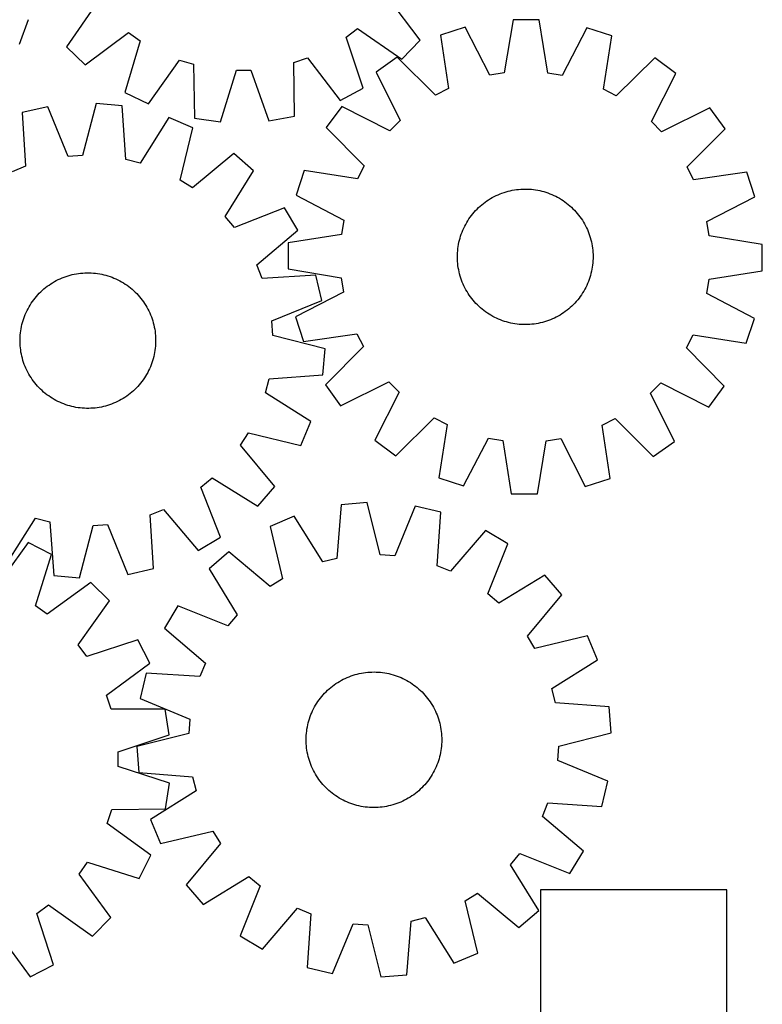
# Model space of a CAD drawing. Header units: millimetres. Extents: x 7 to 1492, y 7 to 2993.
# Tile 11 of 13: x 1054 to 1492, y 2113 to 2694. Entities that reach past the tile are written whole.
import ezdxf

# ---------------------------------------------------------------- set-up
doc = ezdxf.new("R2010")
doc.units = ezdxf.units.MM
doc.layers.add('CUT', color=7, linetype='CONTINUOUS', true_color=0x000000)

msp = doc.modelspace()

# ---------------------------------------------------------------- linework, layer by layer
at = {"layer": 'CUT'}
for p, q in [((1290.105462, 2681.836423), (1271.110395, 2707.295452)), ((1099.625586, 2704.173859), (1081.569674, 2678.040379)), ((1053.804361, 2679.65945), (1059.10165, 2694.104839)), ((1344.977029, 2693.916838), (1339.720547, 2662.590425)), ((1360.362976, 2693.860656), (1344.977029, 2693.916838)), ((1365.390543, 2662.496691), (1360.362976, 2693.860656)), ((1092.645464, 2667.360613), (1118.104493, 2686.35568)), ((1118.104493, 2686.35568), (1125.131861, 2681.442894)), ((1246.448302, 2683.651256), (1253.292216, 2688.816545)), ((1253.292216, 2688.816545), (1279.425696, 2670.760633)), ((1316.773428, 2689.555335), (1302.12316, 2684.854248)), ((1302.12316, 2684.854248), (1306.804343, 2653.436717)), ((1331.246926, 2661.280035), (1316.773428, 2689.555335)), ((1388.533974, 2689.2933), (1373.854368, 2661.124453)), ((1403.149518, 2684.485348), (1388.533974, 2689.2933)), ((1398.23902, 2653.102841), (1403.149518, 2684.485348)), ((1125.131861, 2681.442894), (1116.035357, 2651.008894)), ((1256.646412, 2653.568481), (1246.448302, 2683.651256)), ((1279.425696, 2670.760633), (1290.105462, 2681.836423)), ((1081.569674, 2678.040379), (1092.645464, 2667.360613)), ((1129.869289, 2644.274439), (1148.212466, 2670.207094)), ((1148.212466, 2670.207094), (1156.414025, 2667.706333)), ((1156.414025, 2667.706333), (1157.167359, 2635.950905)), ((1215.686799, 2668.785294), (1223.79191, 2671.582891)), ((1216.08969, 2637.023487), (1215.686799, 2668.785294)), ((1223.79191, 2671.582891), (1243.066743, 2646.335008)), ((1276.64772, 2671.99082), (1264.167204, 2662.992639)), ((1299.150384, 2649.571969), (1276.64772, 2671.99082)), ((1428.530338, 2671.436218), (1405.864551, 2649.1823)), ((1440.944808, 2662.347132), (1428.530338, 2671.436218)), ((1172.405271, 2633.820978), (1181.837037, 2664.152752)), ((1181.837037, 2664.152752), (1190.409961, 2664.308808)), ((1190.409961, 2664.308808), (1200.939391, 2634.340394)), ((1264.167204, 2662.992639), (1278.327824, 2634.559356)), ((1339.720547, 2662.590425), (1331.246926, 2661.280035)), ((1373.854368, 2661.124453), (1365.390543, 2662.496691)), ((1426.576919, 2634.018022), (1440.944808, 2662.347132)), ((1116.035357, 2651.008894), (1129.869289, 2644.274439)), ((1243.066743, 2646.335008), (1256.646412, 2653.568481)), ((1306.804343, 2653.436717), (1299.150384, 2649.571969)), ((1405.864551, 2649.1823), (1398.23902, 2653.102841)), ((1099.018459, 2644.58035), (1091.096244, 2613.81977)), ((1114.342969, 2643.2056), (1099.018459, 2644.58035)), ((1070.544814, 2642.652311), (1055.545518, 2639.224242)), ((1055.545518, 2639.224242), (1057.516585, 2607.521093)), ((1082.541489, 2613.240501), (1070.544814, 2642.652311)), ((1116.663737, 2611.526131), (1114.342969, 2643.2056)), ((1243.913639, 2642.886448), (1234.824553, 2630.471978)), ((1272.242749, 2628.518559), (1243.913639, 2642.886448)), ((1461.050999, 2642.093567), (1432.617716, 2627.932946)), ((1470.04918, 2629.61305), (1461.050999, 2642.093567)), ((1142.018812, 2636.240434), (1124.978796, 2609.433484)), ((1156.168467, 2630.197435), (1142.018812, 2636.240434)), ((1157.167359, 2635.950905), (1172.405271, 2633.820978)), ((1200.939391, 2634.340394), (1216.08969, 2637.023487)), ((1278.327824, 2634.559356), (1272.242749, 2628.518559)), ((1432.617716, 2627.932946), (1426.576919, 2634.018022)), ((1148.586153, 2599.351313), (1156.168467, 2630.197435)), ((1234.824553, 2630.471978), (1257.078471, 2607.806191)), ((1447.630329, 2607.110387), (1470.04918, 2629.61305)), ((1180.337403, 2615.020863), (1155.847581, 2594.791593)), ((1191.927134, 2604.901146), (1180.337403, 2615.020863)), ((1091.096244, 2613.81977), (1082.541489, 2613.240501)), ((1124.978796, 2609.433484), (1116.663737, 2611.526131)), ((1057.516585, 2607.521093), (1049.559534, 2604.326611)), ((1175.183949, 2577.907803), (1191.927134, 2604.901146)), ((1221.775423, 2605.091158), (1216.967471, 2590.475613)), ((1253.15793, 2600.18066), (1221.775423, 2605.091158)), ((1257.078471, 2607.806191), (1253.15793, 2600.18066)), ((1451.495077, 2599.456428), (1447.630329, 2607.110387)), ((1482.912608, 2604.13761), (1451.495077, 2599.456428)), ((1487.613695, 2589.487343), (1482.912608, 2604.13761)), ((1155.847581, 2594.791593), (1148.586153, 2599.351313)), ((1336.119517, 2590.744306), (1337.278419, 2591.230055)), ((1337.278419, 2591.230055), (1338.452008, 2591.679162)), ((1338.452008, 2591.679162), (1339.639124, 2592.091185)), ((1339.639124, 2592.091185), (1340.838596, 2592.465716)), ((1340.838596, 2592.465716), (1342.04924, 2592.802385)), ((1342.04924, 2592.802385), (1343.269863, 2593.100862)), ((1343.269863, 2593.100862), (1344.499258, 2593.36085)), ((1344.499258, 2593.36085), (1345.736213, 2593.582094)), ((1345.736213, 2593.582094), (1346.979507, 2593.764375)), ((1346.979507, 2593.764375), (1348.227914, 2593.907513)), ((1348.227914, 2593.907513), (1349.4802, 2594.011367)), ((1349.4802, 2594.011367), (1350.735131, 2594.075835)), ((1350.735131, 2594.075835), (1351.991467, 2594.100852)), ((1351.991467, 2594.100852), (1353.247969, 2594.086395)), ((1353.247969, 2594.086395), (1354.503397, 2594.032477)), ((1354.503397, 2594.032477), (1355.756512, 2593.939152)), ((1355.756512, 2593.939152), (1357.006077, 2593.806511)), ((1357.006077, 2593.806511), (1358.25086, 2593.634687)), ((1358.25086, 2593.634687), (1359.489631, 2593.423847)), ((1359.489631, 2593.423847), (1360.721168, 2593.174201)), ((1360.721168, 2593.174201), (1361.944256, 2592.885994)), ((1361.944256, 2592.885994), (1363.157687, 2592.559512)), ((1363.157687, 2592.559512), (1364.360265, 2592.195075)), ((1364.360265, 2592.195075), (1365.550802, 2591.793045)), ((1365.550802, 2591.793045), (1366.728123, 2591.353818)), ((1366.728123, 2591.353818), (1367.891068, 2590.877826)), ((1216.967471, 2590.475613), (1245.136318, 2575.796008)), ((1326.533309, 2584.814313), (1327.510676, 2585.604098)), ((1327.510676, 2585.604098), (1328.512368, 2586.362794)), ((1328.512368, 2586.362794), (1329.537398, 2587.089651)), ((1329.537398, 2587.089651), (1330.584753, 2587.783952)), ((1330.584753, 2587.783952), (1331.653399, 2588.445013)), ((1331.653399, 2588.445013), (1332.742283, 2589.072181)), ((1332.742283, 2589.072181), (1333.850329, 2589.664836)), ((1333.850329, 2589.664836), (1334.976444, 2590.222395)), ((1334.976444, 2590.222395), (1336.119517, 2590.744306)), ((1367.891068, 2590.877826), (1369.038487, 2590.365541)), ((1369.038487, 2590.365541), (1370.169248, 2589.817467)), ((1370.169248, 2589.817467), (1371.282236, 2589.234145)), ((1371.282236, 2589.234145), (1372.376353, 2588.616152)), ((1372.376353, 2588.616152), (1373.450518, 2587.964096)), ((1373.450518, 2587.964096), (1374.503671, 2587.278622)), ((1374.503671, 2587.278622), (1375.534773, 2586.560405)), ((1375.534773, 2586.560405), (1376.542807, 2585.810156)), ((1376.542807, 2585.810156), (1377.526778, 2585.028613)), ((1459.338395, 2575.013845), (1487.613695, 2589.487343)), ((1210.223339, 2582.998756), (1180.680946, 2571.327348)), ((1218.118664, 2569.792909), (1210.223339, 2582.998756)), ((1320.450615, 2578.484447), (1321.232158, 2579.468418)), ((1321.232158, 2579.468418), (1322.044222, 2580.427354)), ((1322.044222, 2580.427354), (1322.886006, 2581.360309)), ((1322.886006, 2581.360309), (1323.75668, 2582.266363)), ((1323.75668, 2582.266363), (1324.655384, 2583.144622)), ((1324.655384, 2583.144622), (1325.581232, 2583.994218)), ((1325.581232, 2583.994218), (1326.533309, 2584.814313)), ((1377.526778, 2585.028613), (1378.485714, 2584.216549)), ((1378.485714, 2584.216549), (1379.418669, 2583.374764)), ((1379.418669, 2583.374764), (1380.324723, 2582.504091)), ((1380.324723, 2582.504091), (1381.202982, 2581.605386)), ((1381.202982, 2581.605386), (1382.052578, 2580.679539)), ((1382.052578, 2580.679539), (1382.872673, 2579.727462)), ((1382.872673, 2579.727462), (1383.662458, 2578.750095)), ((1180.680946, 2571.327348), (1175.183949, 2577.907803)), ((1245.136318, 2575.796008), (1243.76408, 2567.332183)), ((1317.026626, 2573.223876), (1317.644619, 2574.317993)), ((1317.644619, 2574.317993), (1318.296675, 2575.392158)), ((1318.296675, 2575.392158), (1318.982149, 2576.445311)), ((1318.982149, 2576.445311), (1319.700366, 2577.476413)), ((1319.700366, 2577.476413), (1320.450615, 2578.484447)), ((1383.662458, 2578.750095), (1384.421154, 2577.748402)), ((1384.421154, 2577.748402), (1385.148011, 2576.723373)), ((1385.148011, 2576.723373), (1385.842313, 2575.676018)), ((1385.842313, 2575.676018), (1386.503373, 2574.607372)), ((1386.503373, 2574.607372), (1387.130541, 2573.518488)), ((1460.648785, 2566.540224), (1459.338395, 2575.013845)), ((1193.853548, 2549.294643), (1218.118664, 2569.792909)), ((1314.467726, 2567.492442), (1314.906953, 2568.669763)), ((1314.906953, 2568.669763), (1315.382945, 2569.832707)), ((1315.382945, 2569.832707), (1315.89523, 2570.980126)), ((1315.89523, 2570.980126), (1316.443304, 2572.110888)), ((1316.443304, 2572.110888), (1317.026626, 2573.223876)), ((1387.130541, 2573.518488), (1387.723197, 2572.410442)), ((1387.723197, 2572.410442), (1388.280755, 2571.284327)), ((1388.280755, 2571.284327), (1388.802666, 2570.141254)), ((1388.802666, 2570.141254), (1389.288415, 2568.982352)), ((1389.288415, 2568.982352), (1389.737523, 2567.808763)), ((1389.737523, 2567.808763), (1390.149545, 2566.621647)), ((1212.400115, 2562.304616), (1212.343933, 2546.918669)), ((1243.76408, 2567.332183), (1212.400115, 2562.304616)), ((1312.836924, 2561.431271), (1313.08657, 2562.662808)), ((1313.08657, 2562.662808), (1313.374777, 2563.885896)), ((1313.374777, 2563.885896), (1313.701259, 2565.099327)), ((1313.701259, 2565.099327), (1314.065695, 2566.301905)), ((1314.065695, 2566.301905), (1314.467726, 2567.492442)), ((1390.149545, 2566.621647), (1390.524076, 2565.422175)), ((1390.524076, 2565.422175), (1390.860745, 2564.211531)), ((1390.860745, 2564.211531), (1391.159222, 2562.990908)), ((1391.159222, 2562.990908), (1391.41921, 2561.761513)), ((1491.975198, 2561.283742), (1460.648785, 2566.540224)), ((1312.174376, 2555.189609), (1312.228294, 2556.445037)), ((1312.228294, 2556.445037), (1312.321619, 2557.698152)), ((1312.321619, 2557.698152), (1312.454259, 2558.947717)), ((1312.454259, 2558.947717), (1312.626084, 2560.1925)), ((1312.626084, 2560.1925), (1312.836924, 2561.431271)), ((1391.41921, 2561.761513), (1391.640454, 2560.524558)), ((1391.640454, 2560.524558), (1391.822735, 2559.281264)), ((1391.822735, 2559.281264), (1391.965873, 2558.032857)), ((1391.965873, 2558.032857), (1392.069727, 2556.780571)), ((1392.069727, 2556.780571), (1392.134195, 2555.52564)), ((1491.919016, 2545.897794), (1491.975198, 2561.283742)), ((1312.159919, 2553.933107), (1312.174376, 2555.189609)), ((1312.184936, 2552.67677), (1312.159919, 2553.933107)), ((1312.249404, 2551.42184), (1312.184936, 2552.67677)), ((1312.353258, 2550.169553), (1312.249404, 2551.42184)), ((1391.997512, 2550.504259), (1391.864871, 2549.254693)), ((1392.090837, 2551.757374), (1391.997512, 2550.504259)), ((1392.144755, 2553.012802), (1392.090837, 2551.757374)), ((1392.134195, 2555.52564), (1392.159212, 2554.269304)), ((1392.159212, 2554.269304), (1392.144755, 2553.012802)), ((1091.174866, 2544.549778), (1092.429209, 2544.624822)), ((1092.429209, 2544.624822), (1093.685289, 2544.660429)), ((1093.685289, 2544.660429), (1094.941869, 2544.656563)), ((1094.941869, 2544.656563), (1096.197707, 2544.61323)), ((1096.197707, 2544.61323), (1097.451564, 2544.530471)), ((1197.04803, 2541.337593), (1193.853548, 2549.294643)), ((1212.343933, 2546.918669), (1243.670346, 2541.662187)), ((1312.496396, 2548.921147), (1312.353258, 2550.169553)), ((1312.678677, 2547.677853), (1312.496396, 2548.921147)), ((1312.899921, 2546.440898), (1312.678677, 2547.677853)), ((1313.159909, 2545.211503), (1312.899921, 2546.440898)), ((1313.458386, 2543.99088), (1313.159909, 2545.211503)), ((1391.232561, 2545.539603), (1390.944354, 2544.316515)), ((1391.482207, 2546.77114), (1391.232561, 2545.539603)), ((1391.693047, 2548.009911), (1391.482207, 2546.77114)), ((1391.864871, 2549.254693), (1391.693047, 2548.009911)), ((1460.555051, 2540.870228), (1491.919016, 2545.897794)), ((1072.332584, 2538.163306), (1073.39562, 2538.833352)), ((1073.39562, 2538.833352), (1074.479178, 2539.469676)), ((1074.479178, 2539.469676), (1075.582189, 2540.07165)), ((1075.582189, 2540.07165), (1076.703564, 2540.638682)), ((1076.703564, 2540.638682), (1077.842197, 2541.17021)), ((1077.842197, 2541.17021), (1078.996964, 2541.665711)), ((1078.996964, 2541.665711), (1080.166725, 2542.124695)), ((1080.166725, 2542.124695), (1081.350325, 2542.546709)), ((1081.350325, 2542.546709), (1082.546598, 2542.931337)), ((1082.546598, 2542.931337), (1083.754361, 2543.2782)), ((1083.754361, 2543.2782), (1084.972424, 2543.586955)), ((1084.972424, 2543.586955), (1086.199584, 2543.857297)), ((1086.199584, 2543.857297), (1087.434631, 2544.08896)), ((1087.434631, 2544.08896), (1088.676344, 2544.281715)), ((1088.676344, 2544.281715), (1089.9235, 2544.435371)), ((1089.9235, 2544.435371), (1091.174866, 2544.549778)), ((1097.451564, 2544.530471), (1098.702203, 2544.408369)), ((1098.702203, 2544.408369), (1099.948389, 2544.247043)), ((1099.948389, 2544.247043), (1101.188894, 2544.046653)), ((1101.188894, 2544.046653), (1102.422491, 2543.807397)), ((1102.422491, 2543.807397), (1103.647965, 2543.52951)), ((1103.647965, 2543.52951), (1104.864106, 2543.213268)), ((1104.864106, 2543.213268), (1106.069713, 2542.858982)), ((1106.069713, 2542.858982), (1107.263596, 2542.467001)), ((1107.263596, 2542.467001), (1108.444578, 2542.037714)), ((1108.444578, 2542.037714), (1109.611493, 2541.571542)), ((1109.611493, 2541.571542), (1110.76319, 2541.068947)), ((1110.76319, 2541.068947), (1111.898531, 2540.530424)), ((1111.898531, 2540.530424), (1113.016397, 2539.956505)), ((1113.016397, 2539.956505), (1114.115684, 2539.347756)), ((1114.115684, 2539.347756), (1115.195307, 2538.704778)), ((1228.751179, 2543.30866), (1197.04803, 2541.337593)), ((1232.179248, 2528.309363), (1228.751179, 2543.30866)), ((1243.670346, 2541.662187), (1244.980736, 2533.188566)), ((1313.795055, 2542.780236), (1313.458386, 2543.99088)), ((1314.169586, 2541.580763), (1313.795055, 2542.780236)), ((1314.581608, 2540.393647), (1314.169586, 2541.580763)), ((1315.030716, 2539.220059), (1314.581608, 2540.393647)), ((1315.516465, 2538.061157), (1315.030716, 2539.220059)), ((1389.412178, 2539.532647), (1388.936186, 2538.369703)), ((1389.851405, 2540.709969), (1389.412178, 2539.532647)), ((1390.253436, 2541.900506), (1389.851405, 2540.709969)), ((1390.617872, 2543.103084), (1390.253436, 2541.900506)), ((1390.944354, 2544.316515), (1390.617872, 2543.103084)), ((1459.182813, 2532.406403), (1460.555051, 2540.870228)), ((1065.551264, 2532.588356), (1066.442533, 2533.474159)), ((1066.442533, 2533.474159), (1067.361186, 2534.331529)), ((1067.361186, 2534.331529), (1068.306316, 2535.159621)), ((1068.306316, 2535.159621), (1069.276991, 2535.957616)), ((1069.276991, 2535.957616), (1070.272253, 2536.724729)), ((1070.272253, 2536.724729), (1071.291119, 2537.460201)), ((1071.291119, 2537.460201), (1072.332584, 2538.163306)), ((1115.195307, 2538.704778), (1116.254201, 2538.028206)), ((1116.254201, 2538.028206), (1117.291321, 2537.318707)), ((1117.291321, 2537.318707), (1118.305643, 2536.576981)), ((1118.305643, 2536.576981), (1119.296167, 2535.803761)), ((1119.296167, 2535.803761), (1120.261914, 2534.999809)), ((1120.261914, 2534.999809), (1121.201932, 2534.165918)), ((1121.201932, 2534.165918), (1122.115294, 2533.302913)), ((1122.115294, 2533.302913), (1123.001096, 2532.411644)), ((1244.980736, 2533.188566), (1216.705436, 2518.715067)), ((1316.038376, 2536.918084), (1315.516465, 2538.061157)), ((1316.595934, 2535.791969), (1316.038376, 2536.918084)), ((1317.18859, 2534.683923), (1316.595934, 2535.791969)), ((1317.815758, 2533.595039), (1317.18859, 2534.683923)), ((1318.476818, 2532.526392), (1317.815758, 2533.595039)), ((1386.674512, 2533.884418), (1386.022456, 2532.810253)), ((1387.292505, 2534.978535), (1386.674512, 2533.884418)), ((1387.875827, 2536.091523), (1387.292505, 2534.978535)), ((1388.423901, 2537.222284), (1387.875827, 2536.091523)), ((1388.936186, 2538.369703), (1388.423901, 2537.222284)), ((1060.825971, 2526.727264), (1061.53547, 2527.764384)), ((1061.53547, 2527.764384), (1062.277196, 2528.778706)), ((1062.277196, 2528.778706), (1063.050417, 2529.76923)), ((1063.050417, 2529.76923), (1063.854369, 2530.734977)), ((1063.854369, 2530.734977), (1064.688259, 2531.674995)), ((1064.688259, 2531.674995), (1065.551264, 2532.588356)), ((1123.001096, 2532.411644), (1123.858467, 2531.492991)), ((1123.858467, 2531.492991), (1124.686558, 2530.547861)), ((1124.686558, 2530.547861), (1125.484554, 2529.577186)), ((1125.484554, 2529.577186), (1126.251666, 2528.581925)), ((1126.251666, 2528.581925), (1126.987138, 2527.563059)), ((1126.987138, 2527.563059), (1127.690244, 2526.521594)), ((1202.767439, 2516.312688), (1232.179248, 2528.309363)), ((1319.17112, 2531.479038), (1318.476818, 2532.526392)), ((1319.897977, 2530.454008), (1319.17112, 2531.479038)), ((1320.656673, 2529.452316), (1319.897977, 2530.454008)), ((1321.446458, 2528.474949), (1320.656673, 2529.452316)), ((1322.266553, 2527.522872), (1321.446458, 2528.474949)), ((1323.116149, 2526.597024), (1322.266553, 2527.522872)), ((1382.274909, 2527.775057), (1381.433124, 2526.842102)), ((1383.086973, 2528.733993), (1382.274909, 2527.775057)), ((1383.868516, 2529.717964), (1383.086973, 2528.733993)), ((1384.618765, 2530.725998), (1383.868516, 2529.717964)), ((1385.336982, 2531.7571), (1384.618765, 2530.725998)), ((1386.022456, 2532.810253), (1385.336982, 2531.7571)), ((1487.35166, 2517.726797), (1459.182813, 2532.406403)), ((1057.78523, 2521.236253), (1058.323753, 2522.371594)), ((1058.323753, 2522.371594), (1058.897672, 2523.48946)), ((1058.897672, 2523.48946), (1059.506421, 2524.588747)), ((1059.506421, 2524.588747), (1060.149399, 2525.66837)), ((1060.149399, 2525.66837), (1060.825971, 2526.727264)), ((1127.690244, 2526.521594), (1128.360289, 2525.458557)), ((1128.360289, 2525.458557), (1128.996613, 2524.374999)), ((1128.996613, 2524.374999), (1129.598588, 2523.271988)), ((1129.598588, 2523.271988), (1130.165619, 2522.150613)), ((1130.165619, 2522.150613), (1130.697147, 2521.01198)), ((1323.994408, 2525.69832), (1323.116149, 2526.597024)), ((1324.900462, 2524.827646), (1323.994408, 2525.69832)), ((1325.833417, 2523.985862), (1324.900462, 2524.827646)), ((1326.792353, 2523.173798), (1325.833417, 2523.985862)), ((1327.776324, 2522.392255), (1326.792353, 2523.173798)), ((1328.784358, 2521.642005), (1327.776324, 2522.392255)), ((1329.81546, 2520.923789), (1328.784358, 2521.642005)), ((1375.806763, 2521.839617), (1374.781733, 2521.11276)), ((1376.808455, 2522.598313), (1375.806763, 2521.839617)), ((1377.785822, 2523.388098), (1376.808455, 2522.598313)), ((1378.737899, 2524.208193), (1377.785822, 2523.388098)), ((1379.663747, 2525.057789), (1378.737899, 2524.208193)), ((1380.562451, 2525.936048), (1379.663747, 2525.057789)), ((1381.433124, 2526.842102), (1380.562451, 2525.936048)), ((1055.640909, 2515.337168), (1055.995195, 2516.542775)), ((1055.995195, 2516.542775), (1056.387176, 2517.736659)), ((1056.387176, 2517.736659), (1056.816464, 2518.917641)), ((1056.816464, 2518.917641), (1057.282635, 2520.084556)), ((1057.282635, 2520.084556), (1057.78523, 2521.236253)), ((1130.697147, 2521.01198), (1131.192648, 2519.857213)), ((1131.192648, 2519.857213), (1131.651632, 2518.687453)), ((1131.651632, 2518.687453), (1132.073646, 2517.503852)), ((1132.073646, 2517.503852), (1132.458275, 2516.307579)), ((1132.458275, 2516.307579), (1132.805138, 2515.099816)), ((1203.346708, 2507.757934), (1202.767439, 2516.312688)), ((1216.705436, 2518.715067), (1221.406523, 2504.0648)), ((1330.868613, 2520.238315), (1329.81546, 2520.923789)), ((1331.942778, 2519.586259), (1330.868613, 2520.238315)), ((1333.036895, 2518.968266), (1331.942778, 2519.586259)), ((1334.149883, 2518.384944), (1333.036895, 2518.968266)), ((1335.280644, 2517.83687), (1334.149883, 2518.384944)), ((1336.428063, 2517.324585), (1335.280644, 2517.83687)), ((1337.591008, 2516.848593), (1336.428063, 2517.324585)), ((1338.768329, 2516.409366), (1337.591008, 2516.848593)), ((1339.958866, 2516.007335), (1338.768329, 2516.409366)), ((1341.161444, 2515.642899), (1339.958866, 2516.007335)), ((1342.374875, 2515.316417), (1341.161444, 2515.642899)), ((1363.480535, 2515.736695), (1362.269891, 2515.400025)), ((1364.680007, 2516.111226), (1363.480535, 2515.736695)), ((1365.867123, 2516.523248), (1364.680007, 2516.111226)), ((1367.040712, 2516.972356), (1365.867123, 2516.523248)), ((1368.199614, 2517.458105), (1367.040712, 2516.972356)), ((1369.342687, 2517.980016), (1368.199614, 2517.458105)), ((1370.468802, 2518.537574), (1369.342687, 2517.980016)), ((1371.576848, 2519.13023), (1370.468802, 2518.537574)), ((1372.665732, 2519.757397), (1371.576848, 2519.13023)), ((1373.734378, 2520.418458), (1372.665732, 2519.757397)), ((1374.781733, 2521.11276), (1373.734378, 2520.418458)), ((1482.543708, 2503.111253), (1487.35166, 2517.726797)), ((1054.445809, 2509.175265), (1054.607134, 2510.421452)), ((1054.607134, 2510.421452), (1054.807524, 2511.661956)), ((1054.807524, 2511.661956), (1055.046781, 2512.895554)), ((1055.046781, 2512.895554), (1055.324667, 2514.121028)), ((1055.324667, 2514.121028), (1055.640909, 2515.337168)), ((1132.805138, 2515.099816), (1133.113893, 2513.881753)), ((1133.113893, 2513.881753), (1133.384235, 2512.654593)), ((1133.384235, 2512.654593), (1133.615898, 2511.419547)), ((1133.615898, 2511.419547), (1133.808652, 2510.177833)), ((1133.808652, 2510.177833), (1133.962309, 2508.930678)), ((1343.597963, 2515.02821), (1342.374875, 2515.316417)), ((1344.8295, 2514.778564), (1343.597963, 2515.02821)), ((1346.068271, 2514.567724), (1344.8295, 2514.778564)), ((1347.313053, 2514.395899), (1346.068271, 2514.567724)), ((1348.562619, 2514.263259), (1347.313053, 2514.395899)), ((1349.815734, 2514.169934), (1348.562619, 2514.263259)), ((1351.071162, 2514.116016), (1349.815734, 2514.169934)), ((1352.327664, 2514.101559), (1351.071162, 2514.116016)), ((1353.584, 2514.126576), (1352.327664, 2514.101559)), ((1354.838931, 2514.191044), (1353.584, 2514.126576)), ((1356.091217, 2514.294898), (1354.838931, 2514.191044)), ((1357.339624, 2514.438036), (1356.091217, 2514.294898)), ((1358.582918, 2514.620317), (1357.339624, 2514.438036)), ((1359.819873, 2514.841561), (1358.582918, 2514.620317)), ((1361.049268, 2515.101549), (1359.819873, 2514.841561)), ((1362.269891, 2515.400025), (1361.049268, 2515.101549)), ((1054.193749, 2504.158352), (1054.197614, 2505.414931)), ((1054.229356, 2502.902271), (1054.193749, 2504.158352)), ((1054.197614, 2505.414931), (1054.240947, 2506.670769)), ((1054.240947, 2506.670769), (1054.323706, 2507.924626)), ((1054.323706, 2507.924626), (1054.445809, 2509.175265)), ((1133.962309, 2508.930678), (1134.076715, 2507.679311)), ((1134.076715, 2507.679311), (1134.151759, 2506.424969)), ((1134.183501, 2503.912308), (1134.140168, 2502.65647)), ((1134.151759, 2506.424969), (1134.187366, 2505.168888)), ((1134.187366, 2505.168888), (1134.183501, 2503.912308)), ((1234.107287, 2499.835718), (1203.346708, 2507.757934)), ((1221.406523, 2504.0648), (1252.824054, 2508.745983)), ((1252.824054, 2508.745983), (1256.688802, 2501.092024)), ((1447.24066, 2500.39622), (1451.161201, 2508.021751)), ((1451.161201, 2508.021751), (1482.543708, 2503.111253)), ((1054.304399, 2501.647928), (1054.229356, 2502.902271)), ((1054.418806, 2500.396562), (1054.304399, 2501.647928)), ((1054.572462, 2499.149407), (1054.418806, 2500.396562)), ((1054.765217, 2497.907693), (1054.572462, 2499.149407)), ((1133.77398, 2498.905788), (1133.57359, 2497.665284)), ((1133.935306, 2500.151974), (1133.77398, 2498.905788)), ((1134.057409, 2501.402613), (1133.935306, 2500.151974)), ((1134.140168, 2502.65647), (1134.057409, 2501.402613)), ((1232.732538, 2484.511208), (1234.107287, 2499.835718)), ((1256.688802, 2501.092024), (1234.269951, 2478.58936)), ((1469.494578, 2477.730433), (1447.24066, 2500.39622)), ((1054.99688, 2496.672647), (1054.765217, 2497.907693)), ((1055.267222, 2495.445487), (1054.99688, 2496.672647)), ((1055.575977, 2494.227424), (1055.267222, 2495.445487)), ((1055.92284, 2493.01966), (1055.575977, 2494.227424)), ((1056.307468, 2491.823388), (1055.92284, 2493.01966)), ((1132.385919, 2492.784465), (1131.993939, 2491.590581)), ((1132.740205, 2493.990072), (1132.385919, 2492.784465)), ((1133.056448, 2495.206212), (1132.740205, 2493.990072)), ((1133.334334, 2496.431686), (1133.056448, 2495.206212)), ((1133.57359, 2497.665284), (1133.334334, 2496.431686)), ((1056.729483, 2490.639787), (1056.307468, 2491.823388)), ((1057.188467, 2489.470026), (1056.729483, 2490.639787)), ((1057.683967, 2488.31526), (1057.188467, 2489.470026)), ((1058.215496, 2487.176627), (1057.683967, 2488.31526)), ((1058.782527, 2486.055252), (1058.215496, 2487.176627)), ((1130.057362, 2486.955646), (1129.483443, 2485.83778)), ((1130.595885, 2488.090987), (1130.057362, 2486.955646)), ((1131.09848, 2489.242684), (1130.595885, 2488.090987)), ((1131.564651, 2490.409599), (1131.09848, 2489.242684)), ((1131.993939, 2491.590581), (1131.564651, 2490.409599)), ((1059.384501, 2484.952241), (1058.782527, 2486.055252)), ((1060.020826, 2483.868682), (1059.384501, 2484.952241)), ((1060.690871, 2482.805646), (1060.020826, 2483.868682)), ((1061.393977, 2481.764181), (1060.690871, 2482.805646)), ((1062.129449, 2480.745315), (1061.393977, 2481.764181)), ((1062.896561, 2479.750054), (1062.129449, 2480.745315)), ((1126.845644, 2481.562856), (1126.103919, 2480.548534)), ((1127.555144, 2482.599976), (1126.845644, 2481.562856)), ((1128.231716, 2483.65887), (1127.555144, 2482.599976)), ((1128.874694, 2484.738493), (1128.231716, 2483.65887)), ((1129.483443, 2485.83778), (1128.874694, 2484.738493)), ((1198.960421, 2473.875381), (1201.053068, 2482.19044)), ((1201.053068, 2482.19044), (1232.732538, 2484.511208)), ((1063.694557, 2478.779379), (1062.896561, 2479.750054)), ((1064.522648, 2477.834249), (1063.694557, 2478.779379)), ((1065.380018, 2476.915596), (1064.522648, 2477.834249)), ((1066.265821, 2476.024327), (1065.380018, 2476.915596)), ((1067.179182, 2475.161321), (1066.265821, 2476.024327)), ((1068.1192, 2474.327431), (1067.179182, 2475.161321)), ((1121.019929, 2474.995711), (1120.074798, 2474.167619)), ((1121.938582, 2475.853081), (1121.019929, 2474.995711)), ((1122.82985, 2476.738884), (1121.938582, 2475.853081)), ((1123.692856, 2477.652245), (1122.82985, 2476.738884)), ((1124.526746, 2478.592263), (1123.692856, 2477.652245)), ((1125.330698, 2479.55801), (1124.526746, 2478.592263)), ((1126.103919, 2480.548534), (1125.330698, 2479.55801)), ((1234.269951, 2478.58936), (1243.268132, 2466.108844)), ((1243.268132, 2466.108844), (1271.701415, 2480.269464)), ((1271.701415, 2480.269464), (1277.742212, 2474.184389)), ((1425.991306, 2473.643055), (1432.076382, 2479.683852)), ((1432.076382, 2479.683852), (1460.405492, 2465.315963)), ((1460.405492, 2465.315963), (1469.494578, 2477.730433)), ((1069.084948, 2473.523479), (1068.1192, 2474.327431)), ((1070.075471, 2472.750259), (1069.084948, 2473.523479)), ((1071.089793, 2472.008533), (1070.075471, 2472.750259)), ((1072.126913, 2471.299034), (1071.089793, 2472.008533)), ((1073.185807, 2470.622461), (1072.126913, 2471.299034)), ((1074.265431, 2469.979483), (1073.185807, 2470.622461)), ((1075.364718, 2469.370735), (1074.265431, 2469.979483)), ((1076.482583, 2468.796815), (1075.364718, 2469.370735)), ((1112.798926, 2469.255589), (1111.67755, 2468.688558)), ((1113.901937, 2469.857564), (1112.798926, 2469.255589)), ((1114.985495, 2470.493888), (1113.901937, 2469.857564)), ((1116.048531, 2471.163934), (1114.985495, 2470.493888)), ((1117.089996, 2471.867039), (1116.048531, 2471.163934)), ((1118.108862, 2472.602511), (1117.089996, 2471.867039)), ((1119.104124, 2473.369623), (1118.108862, 2472.602511)), ((1120.074798, 2474.167619), (1119.104124, 2473.369623)), ((1225.767371, 2456.835365), (1198.960421, 2473.875381)), ((1277.742212, 2474.184389), (1263.374323, 2445.855279)), ((1440.151927, 2445.209772), (1425.991306, 2473.643055)), ((1077.617925, 2468.258293), (1076.482583, 2468.796815)), ((1078.769621, 2467.755698), (1077.617925, 2468.258293)), ((1079.936536, 2467.289526), (1078.769621, 2467.755698)), ((1081.117519, 2466.860238), (1079.936536, 2467.289526)), ((1082.311402, 2466.468258), (1081.117519, 2466.860238)), ((1083.517009, 2466.113972), (1082.311402, 2466.468258)), ((1084.73315, 2465.797729), (1083.517009, 2466.113972)), ((1085.958623, 2465.519843), (1084.73315, 2465.797729)), ((1087.192221, 2465.280587), (1085.958623, 2465.519843)), ((1088.432725, 2465.080197), (1087.192221, 2465.280587)), ((1089.678912, 2464.918871), (1088.432725, 2465.080197)), ((1090.929551, 2464.796769), (1089.678912, 2464.918871)), ((1092.183408, 2464.71401), (1090.929551, 2464.796769)), ((1093.439246, 2464.670676), (1092.183408, 2464.71401)), ((1094.695825, 2464.666811), (1093.439246, 2464.670676)), ((1095.951906, 2464.702418), (1094.695825, 2464.666811)), ((1097.206249, 2464.777462), (1095.951906, 2464.702418)), ((1098.457615, 2464.891868), (1097.206249, 2464.777462)), ((1099.704771, 2465.045525), (1098.457615, 2464.891868)), ((1100.946484, 2465.23828), (1099.704771, 2465.045525)), ((1102.18153, 2465.469942), (1100.946484, 2465.23828)), ((1103.40869, 2465.740285), (1102.18153, 2465.469942)), ((1104.626753, 2466.04904), (1103.40869, 2465.740285)), ((1105.834517, 2466.395902), (1104.626753, 2466.04904)), ((1107.030789, 2466.780531), (1105.834517, 2466.395902)), ((1108.21439, 2467.202545), (1107.030789, 2466.780531)), ((1109.384151, 2467.661529), (1108.21439, 2467.202545)), ((1110.538918, 2468.15703), (1109.384151, 2467.661529)), ((1111.67755, 2468.688558), (1110.538918, 2468.15703)), ((1275.788793, 2436.766193), (1298.45458, 2459.020111)), ((1298.45458, 2459.020111), (1306.080111, 2455.09957)), ((1397.514788, 2454.765694), (1405.168747, 2458.630442)), ((1405.168747, 2458.630442), (1427.671411, 2436.211591)), ((1219.724373, 2442.685711), (1225.767371, 2456.835365)), ((1306.080111, 2455.09957), (1301.169613, 2423.717063)), ((1402.195971, 2423.348163), (1397.514788, 2454.765694)), ((1184.31853, 2443.006597), (1188.87825, 2450.268024)), ((1188.87825, 2450.268024), (1219.724373, 2442.685711)), ((1263.374323, 2445.855279), (1275.788793, 2436.766193)), ((1315.785157, 2418.909111), (1330.464763, 2447.077958)), ((1330.464763, 2447.077958), (1338.928588, 2445.70572)), ((1364.598584, 2445.611986), (1373.072205, 2446.922376)), ((1373.072205, 2446.922376), (1387.545703, 2418.647076)), ((1204.5478, 2418.516775), (1184.31853, 2443.006597)), ((1338.928588, 2445.70572), (1343.956155, 2414.341755)), ((1359.342102, 2414.285573), (1364.598584, 2445.611986)), ((1427.671411, 2436.211591), (1440.151927, 2445.209772)), ((1160.854285, 2418.173231), (1167.434741, 2423.670228)), ((1167.434741, 2423.670228), (1194.428083, 2406.927043)), ((1301.169613, 2423.717063), (1315.785157, 2418.909111)), ((1387.545703, 2418.647076), (1402.195971, 2423.348163)), ((1172.525693, 2388.630838), (1160.854285, 2418.173231)), ((1194.428083, 2406.927043), (1204.5478, 2418.516775)), ((1343.956155, 2414.341755), (1359.342102, 2414.285573)), ((1243.542797, 2407.793379), (1241.046726, 2376.12724)), ((1258.874681, 2409.08329), (1243.542797, 2407.793379)), ((1266.626522, 2378.279333), (1258.874681, 2409.08329)), ((1287.337219, 2406.997684), (1275.177939, 2377.652724)), ((1302.317312, 2403.486649), (1287.337219, 2406.997684)), ((1046.362302, 2373.086806), (1063.402319, 2399.893756)), ((1063.402319, 2399.893756), (1071.717378, 2397.801109)), ((1130.86453, 2401.806147), (1138.821581, 2405.000629)), ((1132.835597, 2370.102998), (1130.86453, 2401.806147)), ((1138.821581, 2405.000629), (1159.319846, 2380.735513)), ((1215.828827, 2400.9815), (1201.645943, 2395.016909)), ((1232.720212, 2374.080647), (1215.828827, 2400.9815)), ((1300.170805, 2371.794895), (1302.317312, 2403.486649)), ((1071.717378, 2397.801109), (1074.038145, 2366.12164)), ((1089.362655, 2364.74689), (1097.284871, 2395.507469)), ((1097.284871, 2395.507469), (1105.839625, 2396.086738)), ((1105.839625, 2396.086738), (1117.836301, 2366.674929)), ((1201.645943, 2395.016909), (1209.057413, 2364.129292)), ((1159.319846, 2380.735513), (1172.525693, 2388.630838)), ((1328.742307, 2392.707713), (1308.110053, 2368.556422)), ((1341.904253, 2384.739417), (1328.742307, 2392.707713)), ((1059.030786, 2385.448573), (1040.335414, 2359.768662)), ((1072.771524, 2378.525954), (1059.030786, 2385.448573)), ((1330.069512, 2355.262075), (1341.904253, 2384.739417)), ((1063.260534, 2348.218928), (1072.771524, 2378.525954)), ((1177.393378, 2379.974339), (1165.747813, 2369.918924)), ((1201.77086, 2359.609833), (1177.393378, 2379.974339)), ((1241.046726, 2376.12724), (1232.720212, 2374.080647)), ((1275.177939, 2377.652724), (1266.626522, 2378.279333)), ((1308.110053, 2368.556422), (1300.170805, 2371.794895)), ((1074.038145, 2366.12164), (1089.362655, 2364.74689)), ((1117.836301, 2366.674929), (1132.835597, 2370.102998)), ((1165.747813, 2369.918924), (1182.341339, 2342.833325)), ((1363.705041, 2366.322266), (1336.619442, 2349.728741)), ((1373.760457, 2354.676702), (1363.705041, 2366.322266)), ((1095.936087, 2361.856556), (1070.220203, 2343.210697)), ((1106.865099, 2351.026632), (1095.936087, 2361.856556)), ((1209.057413, 2364.129292), (1201.77086, 2359.609833)), ((1336.619442, 2349.728741), (1330.069512, 2355.262075)), ((1353.39595, 2330.29922), (1373.760457, 2354.676702)), ((1070.220203, 2343.210697), (1063.260534, 2348.218928)), ((1088.454224, 2325.141995), (1106.865099, 2351.026632)), ((1147.330663, 2348.118135), (1139.362367, 2334.956189)), ((1176.808005, 2336.283395), (1147.330663, 2348.118135)), ((1182.341339, 2342.833325), (1176.808005, 2336.283395)), ((1139.362367, 2334.956189), (1163.513658, 2314.323936)), ((1357.91541, 2323.012667), (1353.39595, 2330.29922)), ((1388.803026, 2330.424137), (1357.91541, 2323.012667)), ((1394.767617, 2316.241253), (1388.803026, 2330.424137)), ((1093.525634, 2318.228228), (1088.454224, 2325.141995)), ((1123.74478, 2328.014849), (1093.525634, 2318.228228)), ((1130.792258, 2314.337729), (1123.74478, 2328.014849)), ((1105.283683, 2295.409249), (1130.792258, 2314.337729)), ((1163.513658, 2314.323936), (1160.275184, 2306.384688)), ((1367.866765, 2299.349868), (1394.767617, 2316.241253)), ((1128.583431, 2308.531195), (1125.072396, 2293.551102)), ((1160.275184, 2306.384688), (1128.583431, 2308.531195)), ((1248.29461, 2306.369135), (1249.471164, 2306.810415)), ((1249.471164, 2306.810415), (1250.660998, 2307.21452)), ((1250.660998, 2307.21452), (1251.862939, 2307.581053)), ((1251.862939, 2307.581053), (1253.075799, 2307.909651)), ((1253.075799, 2307.909651), (1254.298383, 2308.199989)), ((1254.298383, 2308.199989), (1255.529483, 2308.451782)), ((1255.529483, 2308.451782), (1256.767884, 2308.664782)), ((1256.767884, 2308.664782), (1258.012365, 2308.838776)), ((1258.012365, 2308.838776), (1259.261697, 2308.973595)), ((1259.261697, 2308.973595), (1260.514647, 2309.069105)), ((1260.514647, 2309.069105), (1261.769979, 2309.125212)), ((1261.769979, 2309.125212), (1263.026455, 2309.14186)), ((1263.026455, 2309.14186), (1264.282833, 2309.119033)), ((1264.282833, 2309.119033), (1265.537874, 2309.056754)), ((1265.537874, 2309.056754), (1266.790339, 2308.955083)), ((1266.790339, 2308.955083), (1268.038993, 2308.814122)), ((1268.038993, 2308.814122), (1269.282603, 2308.634009)), ((1269.282603, 2308.634009), (1270.519942, 2308.414922)), ((1270.519942, 2308.414922), (1271.749789, 2308.157078)), ((1271.749789, 2308.157078), (1272.97093, 2307.86073)), ((1272.97093, 2307.86073), (1274.18216, 2307.526172)), ((1274.18216, 2307.526172), (1275.382283, 2307.153733)), ((1275.382283, 2307.153733), (1276.570116, 2306.743781)), ((1276.570116, 2306.743781), (1277.744485, 2306.296721)), ((1237.507001, 2300.025112), (1238.489607, 2300.808369)), ((1238.489607, 2300.808369), (1239.496331, 2301.560375)), ((1239.496331, 2301.560375), (1240.52618, 2302.280388)), ((1240.52618, 2302.280388), (1241.578136, 2302.967698)), ((1241.578136, 2302.967698), (1242.651163, 2303.621625)), ((1242.651163, 2303.621625), (1243.7442, 2304.241526)), ((1243.7442, 2304.241526), (1244.856169, 2304.826787)), ((1244.856169, 2304.826787), (1245.985974, 2305.376832)), ((1245.985974, 2305.376832), (1247.132498, 2305.891117)), ((1247.132498, 2305.891117), (1248.29461, 2306.369135)), ((1277.744485, 2306.296721), (1278.904233, 2305.812993)), ((1278.904233, 2305.812993), (1280.048214, 2305.293076)), ((1280.048214, 2305.293076), (1281.1753, 2304.737482)), ((1281.1753, 2304.737482), (1282.284377, 2304.146759)), ((1282.284377, 2304.146759), (1283.374353, 2303.521491)), ((1283.374353, 2303.521491), (1284.44415, 2302.862294)), ((1284.44415, 2302.862294), (1285.492714, 2302.16982)), ((1285.492714, 2302.16982), (1286.519009, 2301.444751)), ((1286.519009, 2301.444751), (1287.522023, 2300.687803)), ((1287.522023, 2300.687803), (1288.500766, 2299.899723)), ((1107.970409, 2287.266714), (1105.283683, 2295.409249)), ((1232.170357, 2294.714648), (1232.988791, 2295.668154)), ((1232.988791, 2295.668154), (1233.836771, 2296.595481)), ((1233.836771, 2296.595481), (1234.713461, 2297.495715)), ((1234.713461, 2297.495715), (1235.617996, 2298.367967)), ((1235.617996, 2298.367967), (1236.549482, 2299.211377)), ((1236.549482, 2299.211377), (1237.507001, 2300.025112)), ((1288.500766, 2299.899723), (1289.454271, 2299.081289)), ((1289.454271, 2299.081289), (1290.381599, 2298.233309)), ((1290.381599, 2298.233309), (1291.281833, 2297.356619)), ((1291.281833, 2297.356619), (1292.154085, 2296.452084)), ((1292.154085, 2296.452084), (1292.997495, 2295.520598)), ((1292.997495, 2295.520598), (1293.81123, 2294.563079)), ((1369.913357, 2291.023354), (1367.866765, 2299.349868)), ((1125.072396, 2293.551102), (1154.417355, 2281.391822)), ((1227.923321, 2288.49826), (1228.548589, 2289.588235)), ((1228.548589, 2289.588235), (1229.207786, 2290.658033)), ((1229.207786, 2290.658033), (1229.90026, 2291.706597)), ((1229.90026, 2291.706597), (1230.625329, 2292.732892)), ((1230.625329, 2292.732892), (1231.382277, 2293.735906)), ((1231.382277, 2293.735906), (1232.170357, 2294.714648)), ((1293.81123, 2294.563079), (1294.594487, 2293.580473)), ((1294.594487, 2293.580473), (1295.346493, 2292.573749)), ((1295.346493, 2292.573749), (1296.066506, 2291.5439)), ((1296.066506, 2291.5439), (1296.753815, 2290.491944)), ((1296.753815, 2290.491944), (1297.407743, 2289.418917)), ((1297.407743, 2289.418917), (1298.027643, 2288.32588)), ((1401.579496, 2288.527283), (1369.913357, 2291.023354)), ((1139.734757, 2287.236114), (1107.970409, 2287.266714)), ((1142.210844, 2272.050609), (1139.734757, 2287.236114)), ((1225.326299, 2282.783998), (1225.773359, 2283.958368)), ((1225.773359, 2283.958368), (1226.257086, 2285.118115)), ((1226.257086, 2285.118115), (1226.777004, 2286.262096)), ((1226.777004, 2286.262096), (1227.332598, 2287.389182)), ((1227.332598, 2287.389182), (1227.923321, 2288.49826)), ((1298.027643, 2288.32588), (1298.612905, 2287.213911)), ((1298.612905, 2287.213911), (1299.162949, 2286.084106)), ((1299.162949, 2286.084106), (1299.677235, 2284.937582)), ((1299.677235, 2284.937582), (1300.155253, 2283.77547)), ((1300.155253, 2283.77547), (1300.596533, 2282.598916)), ((1402.869407, 2273.195398), (1401.579496, 2288.527283)), ((1154.417355, 2281.391822), (1153.790746, 2272.840405)), ((1223.655158, 2276.733825), (1223.913002, 2277.963672)), ((1223.913002, 2277.963672), (1224.20935, 2279.184812)), ((1224.20935, 2279.184812), (1224.543908, 2280.396042)), ((1224.543908, 2280.396042), (1224.916347, 2281.596166)), ((1224.916347, 2281.596166), (1225.326299, 2282.783998)), ((1300.596533, 2282.598916), (1301.000638, 2281.409082)), ((1301.000638, 2281.409082), (1301.36717, 2280.207141)), ((1301.36717, 2280.207141), (1301.695768, 2278.994281)), ((1301.695768, 2278.994281), (1301.986107, 2277.771697)), ((1301.986107, 2277.771697), (1302.2379, 2276.540597)), ((1112.101525, 2261.931139), (1142.210844, 2272.050609)), ((1153.790746, 2272.840405), (1122.98679, 2265.088564)), ((1222.951047, 2270.496715), (1223.013326, 2271.751756)), ((1223.013326, 2271.751756), (1223.114997, 2273.004222)), ((1223.114997, 2273.004222), (1223.255958, 2274.252876)), ((1223.255958, 2274.252876), (1223.436071, 2275.496486)), ((1223.436071, 2275.496486), (1223.655158, 2276.733825)), ((1302.2379, 2276.540597), (1302.450899, 2275.302196)), ((1302.450899, 2275.302196), (1302.624894, 2274.057715)), ((1302.624894, 2274.057715), (1302.759713, 2272.808383)), ((1302.759713, 2272.808383), (1302.855223, 2271.555433)), ((1302.855223, 2271.555433), (1302.91133, 2270.3001)), ((1372.065451, 2265.443558), (1402.869407, 2273.195398)), ((1222.92822, 2269.240337), (1222.951047, 2270.496715)), ((1222.944868, 2267.983862), (1222.92822, 2269.240337)), ((1223.000974, 2266.72853), (1222.944868, 2267.983862)), ((1223.096484, 2265.475579), (1223.000974, 2266.72853)), ((1302.842871, 2266.532206), (1302.741201, 2265.279741)), ((1302.905151, 2267.787247), (1302.842871, 2266.532206)), ((1302.927978, 2269.043625), (1302.905151, 2267.787247)), ((1302.91133, 2270.3001), (1302.927978, 2269.043625)), ((1112.140572, 2253.356884), (1112.101525, 2261.931139)), ((1122.98679, 2265.088564), (1124.276701, 2249.75668)), ((1223.231303, 2264.226247), (1223.096484, 2265.475579)), ((1223.405298, 2262.981766), (1223.231303, 2264.226247)), ((1223.618297, 2261.743365), (1223.405298, 2262.981766)), ((1223.870091, 2260.512265), (1223.618297, 2261.743365)), ((1224.160429, 2259.289682), (1223.870091, 2260.512265)), ((1301.943196, 2260.320291), (1301.646848, 2259.09915)), ((1302.20104, 2261.550138), (1301.943196, 2260.320291)), ((1302.420127, 2262.787477), (1302.20104, 2261.550138)), ((1302.60024, 2264.031087), (1302.420127, 2262.787477)), ((1302.741201, 2265.279741), (1302.60024, 2264.031087)), ((1371.438842, 2256.892141), (1372.065451, 2265.443558)), ((1224.489027, 2258.076821), (1224.160429, 2259.289682)), ((1224.855559, 2256.874881), (1224.489027, 2258.076821)), ((1225.259665, 2255.685046), (1224.855559, 2256.874881)), ((1225.700945, 2254.508493), (1225.259665, 2255.685046)), ((1226.178963, 2253.34638), (1225.700945, 2254.508493)), ((1300.082839, 2254.325595), (1299.599111, 2253.165847)), ((1300.529899, 2255.499964), (1300.082839, 2254.325595)), ((1300.939851, 2256.687797), (1300.529899, 2255.499964)), ((1301.31229, 2257.88792), (1300.939851, 2256.687797)), ((1301.646848, 2259.09915), (1301.31229, 2257.88792)), ((1400.783802, 2244.73286), (1371.438842, 2256.892141)), ((1142.340806, 2243.512058), (1112.140572, 2253.356884)), ((1124.276701, 2249.75668), (1155.94284, 2247.260608)), ((1226.693248, 2252.199856), (1226.178963, 2253.34638)), ((1227.243293, 2251.070052), (1226.693248, 2252.199856)), ((1227.828554, 2249.958082), (1227.243293, 2251.070052)), ((1228.448455, 2248.865045), (1227.828554, 2249.958082)), ((1229.102382, 2247.792019), (1228.448455, 2248.865045)), ((1297.307609, 2248.695727), (1296.648412, 2247.62593)), ((1297.932877, 2249.785703), (1297.307609, 2248.695727)), ((1298.523599, 2250.89478), (1297.932877, 2249.785703)), ((1299.079194, 2252.021866), (1298.523599, 2250.89478)), ((1299.599111, 2253.165847), (1299.079194, 2252.021866)), ((1140.003126, 2228.304632), (1142.340806, 2243.512058)), ((1155.94284, 2247.260608), (1157.989433, 2238.934094)), ((1229.789692, 2246.740062), (1229.102382, 2247.792019)), ((1230.509705, 2245.710214), (1229.789692, 2246.740062)), ((1231.261711, 2244.703489), (1230.509705, 2245.710214)), ((1232.044968, 2243.720883), (1231.261711, 2244.703489)), ((1232.858703, 2242.763364), (1232.044968, 2243.720883)), ((1233.702113, 2241.831878), (1232.858703, 2242.763364)), ((1292.867407, 2242.615809), (1292.019426, 2241.688481)), ((1293.685841, 2243.569314), (1292.867407, 2242.615809)), ((1294.473921, 2244.548057), (1293.685841, 2243.569314)), ((1295.230869, 2245.551071), (1294.473921, 2244.548057)), ((1295.955937, 2246.577366), (1295.230869, 2245.551071)), ((1296.648412, 2247.62593), (1295.955937, 2246.577366)), ((1397.272767, 2229.752768), (1400.783802, 2244.73286)), ((1157.989433, 2238.934094), (1131.08858, 2222.04271)), ((1234.574365, 2240.927344), (1233.702113, 2241.831878)), ((1235.474599, 2240.050653), (1234.574365, 2240.927344)), ((1236.401926, 2239.202673), (1235.474599, 2240.050653)), ((1237.355432, 2238.384239), (1236.401926, 2239.202673)), ((1238.334174, 2237.596159), (1237.355432, 2238.384239)), ((1239.337188, 2236.839211), (1238.334174, 2237.596159)), ((1240.363483, 2236.114142), (1239.337188, 2236.839211)), ((1286.359866, 2236.723587), (1285.330018, 2236.003574)), ((1287.36659, 2237.475593), (1286.359866, 2236.723587)), ((1288.349197, 2238.25885), (1287.36659, 2237.475593)), ((1289.306716, 2239.072585), (1288.349197, 2238.25885)), ((1290.238202, 2239.915995), (1289.306716, 2239.072585)), ((1291.142736, 2240.788247), (1290.238202, 2239.915995)), ((1292.019426, 2241.688481), (1291.142736, 2240.788247)), ((1241.412047, 2235.421668), (1240.363483, 2236.114142)), ((1242.481845, 2234.762471), (1241.412047, 2235.421668)), ((1243.57182, 2234.137203), (1242.481845, 2234.762471)), ((1244.680898, 2233.546481), (1243.57182, 2234.137203)), ((1245.807983, 2232.990886), (1244.680898, 2233.546481)), ((1246.951965, 2232.470969), (1245.807983, 2232.990886)), ((1248.111712, 2231.987241), (1246.951965, 2232.470969)), ((1249.286082, 2231.540181), (1248.111712, 2231.987241)), ((1250.473914, 2231.130229), (1249.286082, 2231.540181)), ((1251.674038, 2230.75779), (1250.473914, 2231.130229)), ((1275.195199, 2231.069442), (1273.993259, 2230.702909)), ((1276.385033, 2231.473547), (1275.195199, 2231.069442)), ((1277.561587, 2231.914827), (1276.385033, 2231.473547)), ((1278.7237, 2232.392845), (1277.561587, 2231.914827)), ((1279.870224, 2232.907131), (1278.7237, 2232.392845)), ((1281.000028, 2233.457175), (1279.870224, 2232.907131)), ((1282.111998, 2234.042437), (1281.000028, 2233.457175)), ((1283.205035, 2234.662337), (1282.111998, 2234.042437)), ((1284.278061, 2235.316265), (1283.205035, 2234.662337)), ((1285.330018, 2236.003574), (1284.278061, 2235.316265)), ((1362.342539, 2223.960027), (1365.581013, 2231.899275)), ((1365.581013, 2231.899275), (1397.272767, 2229.752768)), ((1105.627918, 2219.818068), (1108.240374, 2227.984735)), ((1108.240374, 2227.984735), (1140.003126, 2228.304632)), ((1252.885267, 2230.423232), (1251.674038, 2230.75779)), ((1254.106408, 2230.126884), (1252.885267, 2230.423232)), ((1255.336255, 2229.86904), (1254.106408, 2230.126884)), ((1256.573594, 2229.649953), (1255.336255, 2229.86904)), ((1257.817204, 2229.46984), (1256.573594, 2229.649953)), ((1259.065858, 2229.328879), (1257.817204, 2229.46984)), ((1260.318324, 2229.227209), (1259.065858, 2229.328879)), ((1261.573365, 2229.164929), (1260.318324, 2229.227209)), ((1262.829743, 2229.142102), (1261.573365, 2229.164929)), ((1264.086218, 2229.15875), (1262.829743, 2229.142102)), ((1265.34155, 2229.214857), (1264.086218, 2229.15875)), ((1266.594501, 2229.310367), (1265.34155, 2229.214857)), ((1267.843833, 2229.445186), (1266.594501, 2229.310367)), ((1269.088313, 2229.619181), (1267.843833, 2229.445186)), ((1270.326715, 2229.83218), (1269.088313, 2229.619181)), ((1271.557815, 2230.083973), (1270.326715, 2229.83218)), ((1272.780398, 2230.374312), (1271.557815, 2230.083973)), ((1273.993259, 2230.702909), (1272.780398, 2230.374312)), ((1131.307829, 2201.122696), (1105.627918, 2219.818068)), ((1131.08858, 2222.04271), (1137.053171, 2207.859826)), ((1386.49383, 2203.327773), (1362.342539, 2223.960027)), ((1137.053171, 2207.859826), (1167.940788, 2215.271296)), ((1167.940788, 2215.271296), (1172.460247, 2207.984742)), ((1172.460247, 2207.984742), (1152.095741, 2183.60726)), ((1343.514859, 2195.450637), (1349.048193, 2202.000568)), ((1349.048193, 2202.000568), (1378.525534, 2190.165827)), ((1378.525534, 2190.165827), (1386.49383, 2203.327773)), ((1089.069953, 2189.933278), (1094.078184, 2196.892947)), ((1094.078184, 2196.892947), (1124.38521, 2187.381958)), ((1124.38521, 2187.381958), (1131.307829, 2201.122696)), ((1360.108384, 2168.365039), (1343.514859, 2195.450637)), ((1107.715812, 2164.217394), (1089.069953, 2189.933278)), ((1162.151156, 2171.961696), (1189.236755, 2188.555221)), ((1189.236755, 2188.555221), (1195.786685, 2183.021887)), ((1152.095741, 2183.60726), (1162.151156, 2171.961696)), ((1195.786685, 2183.021887), (1183.951945, 2153.544545)), ((1316.798784, 2174.15467), (1324.085337, 2178.67413)), ((1324.085337, 2178.67413), (1348.46282, 2158.309623)), ((1361.074314, 2180.660142), (1361.074314, 2000.660142)), ((1471.074314, 2180.660142), (1361.074314, 2180.660142)), ((1471.074314, 2000.660142), (1471.074314, 2180.660142)), ((1324.210254, 2143.267054), (1316.798784, 2174.15467)), ((1064.087484, 2166.627848), (1071.001251, 2171.699257)), ((1071.001251, 2171.699257), (1096.885888, 2153.288383)), ((1197.11389, 2145.57625), (1217.746144, 2169.727541)), ((1217.746144, 2169.727541), (1225.685392, 2166.489067)), ((1348.46282, 2158.309623), (1360.108384, 2168.365039)), ((1073.874105, 2136.408701), (1064.087484, 2166.627848)), ((1096.885888, 2153.288383), (1107.715812, 2164.217394)), ((1225.685392, 2166.489067), (1223.538885, 2134.797313)), ((1282.3134, 2130.490583), (1284.809472, 2162.156723)), ((1284.809472, 2162.156723), (1293.135985, 2164.203315)), ((1293.135985, 2164.203315), (1310.02737, 2137.302463)), ((1238.518978, 2131.286278), (1250.678258, 2160.631238)), ((1250.678258, 2160.631238), (1259.229675, 2160.004629)), ((1259.229675, 2160.004629), (1266.981516, 2129.200673)), ((1041.268505, 2154.869799), (1060.196985, 2129.361224)), ((1183.951945, 2153.544545), (1197.11389, 2145.57625)), ((1310.02737, 2137.302463), (1324.210254, 2143.267054)), ((1060.196985, 2129.361224), (1073.874105, 2136.408701)), ((1223.538885, 2134.797313), (1238.518978, 2131.286278)), ((1266.981516, 2129.200673), (1282.3134, 2130.490583))]:
    msp.add_line(p, q, dxfattribs=at)

doc.saveas('drawing.dxf')
